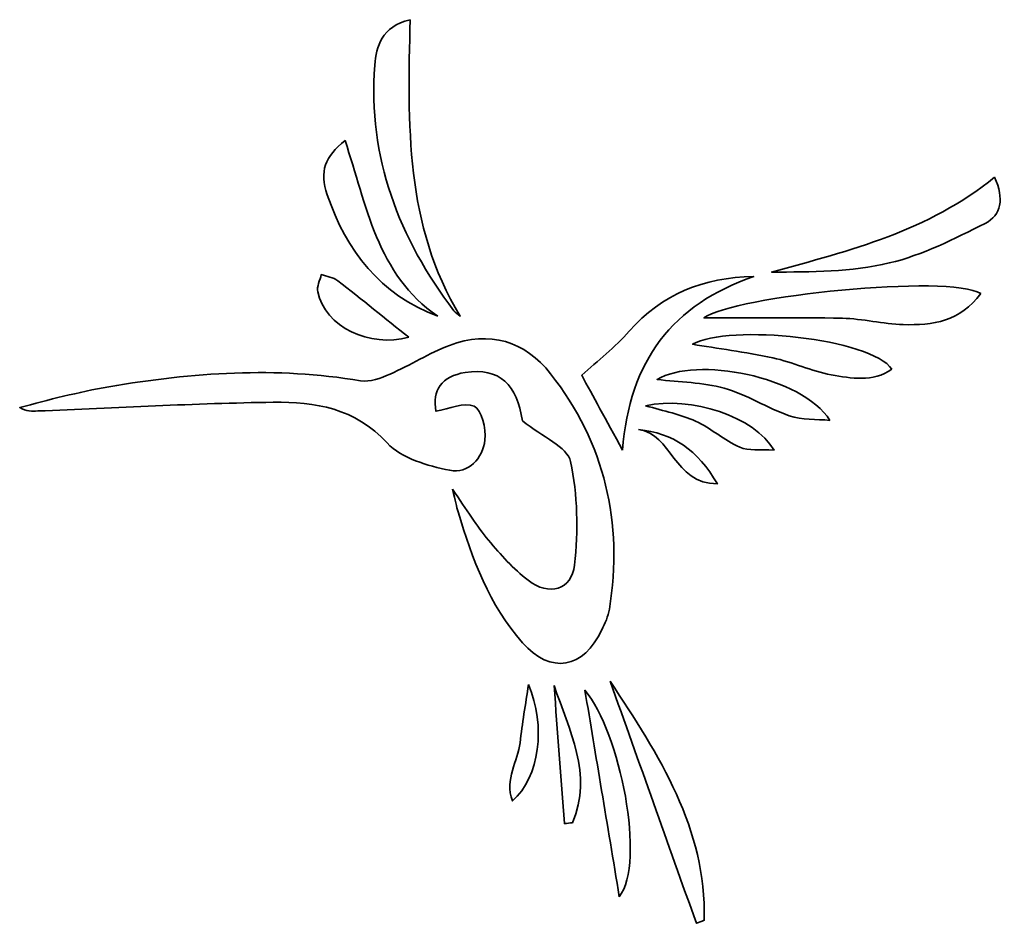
# Model space of a CAD drawing. Header units: inches. Extents: x 43.2 to 113.8, y -111.1 to -46.3.
import ezdxf

# ---------------------------------------------------------------- set-up
doc = ezdxf.new("R2010")
doc.units = ezdxf.units.IN
doc.header["$MEASUREMENT"] = 0
doc.layers.add('Capa 1', color=7, linetype='Continuous')

# ---------------------------------------------------------------- blocks, each defined once
blk = doc.blocks.new('block 2')
at = {"layer": 'Capa 1', "color": 250, "lineweight": 35, "true_color": 0x1c1c1b}
for points, knots in [([(71.181, -46.259), (71.021, -53.782), (70.8, -61.004), (74.78, -67.518), (74.627, -67.39), (74.443, -67.285), (74.326, -67.131), (70.369, -61.924), (68.153, -56.137), (68.654, -49.513), (68.755, -48.172), (69.123, -46.771), (71.181, -46.259)], [0, 0, 0, 0, 1, 1, 1, 2, 2, 2, 3, 3, 3, 4, 4, 4, 4]), ([(73.172, -67.526), (69.045, -65.972), (66.616, -62.839), (65.239, -58.825), (64.658, -57.132), (65.078, -56.082), (66.518, -54.93), (68.062, -59.529), (68.784, -64.534), (73.172, -67.526)], [0, 0, 0, 0, 1, 1, 1, 2, 2, 2, 3, 3, 3, 3]), ([(113.112, -57.555), (113.806, -59.097), (113.593, -60.288), (112.431, -60.867), (110.213, -61.973), (107.943, -63.143), (105.558, -63.705), (102.838, -64.345), (99.968, -64.35), (97.107, -64.359), (102.74, -62.82), (108.373, -61.41), (113.112, -57.555)], [0, 0, 0, 0, 1, 1, 1, 2, 2, 2, 3, 3, 3, 4, 4, 4, 4]), ([(71.084, -69.033), (68.302, -69.797), (65.078, -68.293), (64.556, -65.771), (64.477, -65.391), (64.717, -64.946), (64.81, -64.532), (65.207, -64.676), (65.673, -64.733), (65.992, -64.979), (67.721, -66.314), (69.415, -67.697), (71.084, -69.033)], [0, 0, 0, 0, 1, 1, 1, 2, 2, 2, 3, 3, 3, 4, 4, 4, 4]), ([(86.417, -77.132), (85.207, -74.907), (84.294, -73.229), (83.493, -71.758), (84.652, -70.698), (85.889, -69.751), (86.9, -68.605), (89.25, -65.942), (92.203, -64.73), (95.827, -64.681), (90.029, -66.667), (86.904, -70.722), (86.417, -77.132)], [0, 0, 0, 0, 1, 1, 1, 2, 2, 2, 3, 3, 3, 4, 4, 4, 4]), ([(112.119, -65.898), (110.662, -67.896), (108.65, -68.189), (106.561, -68.121), (105.1, -68.073), (103.648, -67.701), (102.188, -67.67), (98.808, -67.599), (95.424, -67.648), (92.257, -67.648), (94.38, -66.059), (109.867, -64.49), (112.119, -65.898)], [0, 0, 0, 0, 1, 1, 1, 2, 2, 2, 3, 3, 3, 4, 4, 4, 4]), ([(105.743, -71.326), (104.354, -72.279), (102.824, -71.972), (101.395, -71.72), (99.968, -71.469), (98.615, -70.812), (97.193, -70.508), (95.211, -70.084), (93.194, -69.824), (91.442, -69.535), (94.032, -68.045), (104.29, -69.111), (105.743, -71.326)], [0, 0, 0, 0, 1, 1, 1, 2, 2, 2, 3, 3, 3, 4, 4, 4, 4]), ([(74.232, -79.936), (75.264, -81.418), (75.957, -82.569), (76.807, -83.59), (77.665, -84.623), (78.589, -85.643), (79.646, -86.459), (81.143, -87.614), (82.778, -87.171), (82.974, -85.362), (83.239, -82.912), (83.216, -80.331), (82.692, -77.944), (82.462, -76.897), (80.687, -76.189), (79.233, -75.021), (78.904, -72.476), (77.577, -71.164), (75.138, -71.553), (73.434, -71.825), (72.764, -72.853), (73.034, -74.337), (73.984, -74.177), (75.082, -73.653), (75.773, -73.982), (76.316, -74.242), (76.64, -75.587), (76.553, -76.394), (76.407, -77.733), (75.365, -78.834), (74.026, -78.565), (72.44, -78.247), (70.565, -77.716), (69.537, -76.607), (67.225, -74.113), (64.369, -73.649), (61.366, -73.692), (55.734, -73.773), (50.105, -74.094), (44.474, -74.317), (44.067, -74.333), (43.661, -74.358), (43.177, -74.072), (44.221, -73.801), (45.261, -73.511), (46.312, -73.266), (47.395, -73.012), (48.483, -72.767), (49.58, -72.581), (55.574, -71.562), (61.579, -71.127), (67.632, -72.152), (68.296, -72.264), (69.093, -71.959), (69.75, -71.67), (71.193, -71.035), (72.539, -70.161), (74.01, -69.612), (76.872, -68.542), (79.412, -69.286), (81.264, -71.654), (85.156, -76.629), (86.478, -82.314), (85.478, -88.537), (85.396, -89.047), (85.156, -89.542), (84.934, -90.017), (83.624, -92.812), (81.279, -93.225), (79.245, -90.937), (76.851, -88.244), (75.639, -84.933), (74.622, -81.544), (74.509, -81.167), (74.435, -80.778), (74.232, -79.936)], [0, 0, 0, 0, 1, 1, 1, 2, 2, 2, 3, 3, 3, 4, 4, 4, 5, 5, 5, 6, 6, 6, 7, 7, 7, 8, 8, 8, 9, 9, 9, 10, 10, 10, 11, 11, 11, 12, 12, 12, 13, 13, 13, 14, 14, 14, 15, 15, 15, 16, 16, 16, 17, 17, 17, 18, 18, 18, 19, 19, 19, 20, 20, 20, 21, 21, 21, 22, 22, 22, 23, 23, 23, 24, 24, 24, 25, 25, 25, 25]), ([(101.3, -74.992), (100.322, -74.892), (99.284, -74.966), (98.379, -74.654), (96.786, -74.104), (95.326, -73.138), (93.714, -72.685), (92.175, -72.252), (90.515, -72.25), (88.896, -72.058), (91.679, -70.38), (99.249, -71.802), (101.3, -74.992)], [0, 0, 0, 0, 1, 1, 1, 2, 2, 2, 3, 3, 3, 4, 4, 4, 4]), ([(88.076, -73.937), (91.303, -73.236), (95.899, -74.716), (97.286, -77.127), (96.281, -77.06), (95.459, -77.202), (94.827, -76.919), (93.717, -76.423), (92.773, -75.557), (91.665, -75.051), (90.596, -74.564), (89.409, -74.337), (88.076, -73.937)], [0, 0, 0, 0, 1, 1, 1, 2, 2, 2, 3, 3, 3, 4, 4, 4, 4]), ([(87.569, -75.654), (90.033, -75.906), (91.809, -77.084), (93.221, -79.55), (90.063, -79.526), (89.955, -75.936), (87.569, -75.654)], [0, 0, 0, 0, 1, 1, 1, 2, 2, 2, 2]), ([(79.679, -93.929), (80.923, -96.909), (80.481, -100.569), (78.523, -102.28), (77.926, -100.697), (78.931, -99.437), (79.072, -98.106), (79.219, -96.724), (79.467, -95.353), (79.679, -93.929)], [0, 0, 0, 0, 1, 1, 1, 2, 2, 2, 3, 3, 3, 3]), ([(85.531, -93.692), (89.042, -99.008), (92.44, -104.253), (92.283, -110.836), (92.094, -110.909), (91.905, -110.982), (91.717, -111.055), (89.667, -105.303), (87.618, -99.552), (85.531, -93.692)], [0, 0, 0, 0, 1, 1, 1, 2, 2, 2, 3, 3, 3, 3]), ([(81.507, -93.997), (82.588, -97.199), (84.31, -100.361), (82.828, -103.847), (82.637, -103.868), (82.445, -103.888), (82.253, -103.908), (82.004, -100.604), (81.756, -97.301), (81.507, -93.997)], [0, 0, 0, 0, 1, 1, 1, 2, 2, 2, 3, 3, 3, 3]), ([(86.189, -109.152), (85.318, -103.919), (84.499, -99.001), (83.724, -94.347), (86.251, -97.312), (88.101, -106.715), (86.189, -109.152)], [0, 0, 0, 0, 1, 1, 1, 2, 2, 2, 2])]:
    blk.add_open_spline(points, degree=3, knots=knots, dxfattribs=at)

msp = doc.modelspace()

# ---------------------------------------------------------------- block references
at = {"layer": 'Capa 1'}
msp.add_blockref('block 2', (0, 0), dxfattribs=at)

doc.saveas('drawing.dxf')
